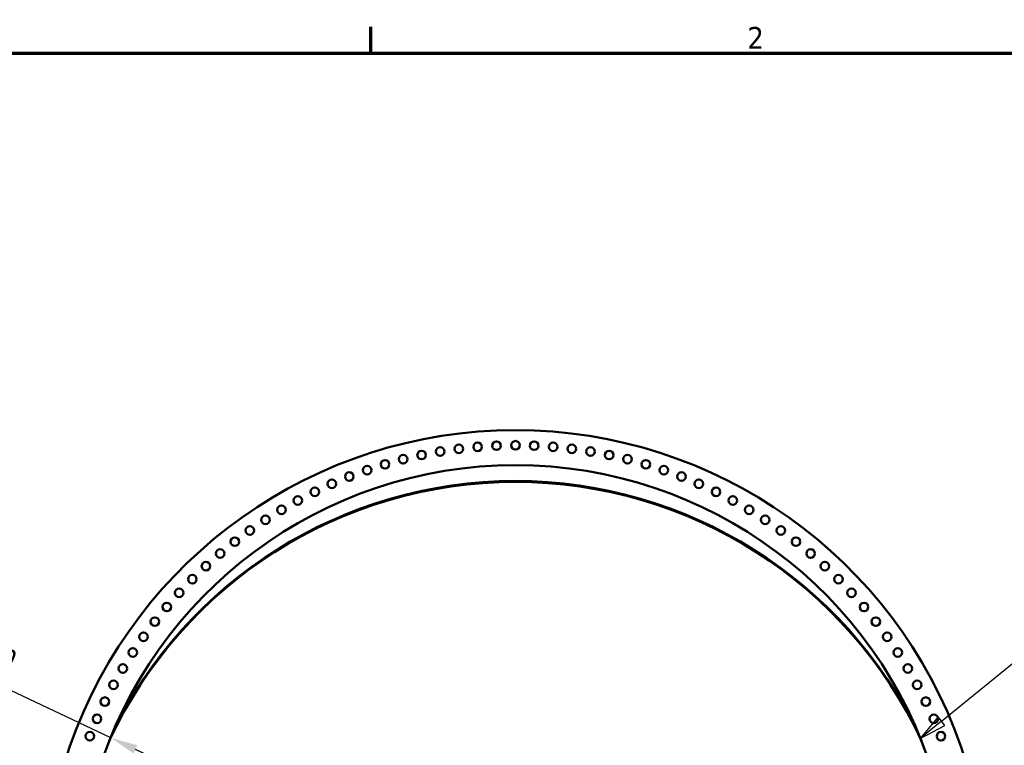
# Model space of a CAD drawing. Header units: millimetres. Extents: x 0 to 63075, y 0 to 44550.
# Tile 30 of 31: x 50152 to 56908, y 38304 to 43280. Entities that reach past the tile are written whole.
import ezdxf

# ---------------------------------------------------------------- set-up
doc = ezdxf.new("R2010")
doc.units = ezdxf.units.MM
doc.header["$LTSCALE"] = 75
for name, color, linetype, lineweight in [('Border (ISO)', 7, 'Continuous', 70), ('Dimension (ISO)', 7, 'Continuous', 25), ('Symbol (ISO)', 7, 'Continuous', 25), ('Visible (ISO)', 7, 'Continuous', 50)]:
    doc.layers.add(name, color=color, linetype=linetype, lineweight=lineweight)
doc.styles.add('Label Text (ISO)', font='tahoma.ttf')
doc.styles.add('Note Text (ISO)', font='tahoma.ttf')
doc.dimstyles.new('Default (ISO)', dxfattribs={"dimscale": 75, "dimtxt": 2, "dimasz": 2.5, "dimexe": 3.175, "dimexo": 0, "dimgap": 0.762, "dimtad": 1, "dimrnd": 1e-08, "dimtxsty": 'Note Text (ISO)', "dimcen": 0.09, "dimdle": 10, "dimclrd": 256, "dimclre": 256, "dimclrt": 256, "dimazin": 2, "dimtfac": 1, "dimtmove": 0, "dimatfit": 3, "dimfxl": 1, "dimtolj": 1, "dimtzin": 0, "dimlwd": -1, "dimlwe": -1, "dimarcsym": 0})

# ---------------------------------------------------------------- blocks, each defined once
blk = doc.blocks.new('Borders Default Border')
at = {"layer": 'Border (ISO)'}
blk.add_line((700.833, 574), (700.833, 576.4), dxfattribs=at)
at = {"layer": 'Border (ISO)', "flags": 128}
blk.add_lwpolyline([(20, 20), (20, 574), (821, 574), (821, 20), (20, 20)], dxfattribs=at)
at = {"layer": 'Border (ISO)', "insert": (735.269, 574.4), "char_height": 2, "attachment_point": 7, "style": 'Label Text (ISO)'}
blk.add_mtext('2', dxfattribs=at)
blk = doc.blocks.new('*D14')
at = {"layer": 'Defpoints', "color": 0, "transparency": 16777216}
for p in [(50776.9, 38355.5), (56329.6, 35725.8)]:
    blk.add_point(p, dxfattribs=at)
at = {"layer": 'Dimension (ISO)', "transparency": 16777216}
for p, q in [((50776.9, 38355.5), (44507.5, 41324.6)), ((56160.1, 35806.1), (50946.4, 38275.2))]:
    blk.add_line(p, q, dxfattribs=at)
for points in [[(50959.8, 38303.5), (50933, 38247), (50776.9, 38355.5)], [(56173.5, 35834.3), (56146.7, 35777.8), (56329.6, 35725.8)]]:
    blk.add_solid(points, dxfattribs=at)
at = {"layer": 'Dimension (ISO)', "transparency": 16777216, "insert": (44791.7, 41791.2), "char_height": 150, "attachment_point": 1, "rotation": 334.65815, "style": 'Note Text (ISO)'}
blk.add_mtext('\\A1;\\fTahoma|b0|i0;\\H149.0446;\\fAIGDT|b0|i0;\\H150.0000;n\\fTahoma|b0|i0;\\H150.0000;6145\\P\\fTahoma|b0|i0;\\H149.0446;Diameter difference between conical tower flanges is up to 2000mm', dxfattribs=at)
blk = doc.blocks.new('*D15')
at = {"layer": 'Defpoints', "color": 0, "transparency": 16777216}
for p in [(51655.8, 36871.7), (53553.2, 35989.5)]:
    blk.add_point(p, dxfattribs=at)
at = {"layer": 'Dimension (ISO)', "transparency": 16777216}
blk.add_line((44142.4, 40365.2), (51485.8, 36950.8), dxfattribs=at)
blk.add_solid([(51499, 36979.1), (51472.6, 36922.4), (51655.8, 36871.7)], dxfattribs=at)
at = {"layer": 'Dimension (ISO)', "transparency": 16777216, "insert": (44412.1, 40809.7), "char_height": 150, "attachment_point": 1, "rotation": 335.06299, "style": 'Note Text (ISO)'}
blk.add_mtext('\\A1; \\fTahoma|b0|i0;\\H150.0000;Ø4145\\P\\fTahoma|b0|i0;\\H150.0000;Diameter difference between conical tower flanges is up to 2000mm', dxfattribs=at)
blk = doc.blocks.new('Balloon2')
at = {"layer": 'Symbol (ISO)'}
for p, q in [((753.027, 512.927), (767.3, 524.545)), ((752.712, 513.314), (751.088, 511.348)), ((753.027, 512.927), (751.088, 511.348)), ((751.088, 511.348), (753.343, 512.539)), ((753.343, 512.539), (752.712, 513.314))]:
    blk.add_line(p, q, dxfattribs=at)
at = {"layer": 'Symbol (ISO)', "flags": 128}
blk.add_lwpolyline([(752.712, 513.314), (751.088, 511.348), (753.343, 512.539), (752.712, 513.314)], dxfattribs=at)
at = {"layer": 'Symbol (ISO)'}
blk.add_circle((769.624, 526.436), 3, dxfattribs=at)
blk.add_solid([(752.712, 513.314), (751.088, 511.348), (753.343, 512.539), (752.712, 513.314)], dxfattribs=at)
at = {"layer": 'Symbol (ISO)', "insert": (769.624, 526.457), "char_height": 2, "attachment_point": 5, "style": 'Label Text (ISO)'}
blk.add_mtext('5', dxfattribs=at)

msp = doc.modelspace()

# ---------------------------------------------------------------- linework, layer by layer
at = {"layer": 'Visible (ISO)'}
for centre in [(53037.3255, 40318.1641), (53165.5326, 40336.8435), (53294.4022, 40350.2087), (53423.7141, 40358.237), (53553.2472, 40360.9146), (53682.7803, 40358.237), (53812.0922, 40350.2087), (53940.9617, 40336.8435), (54069.1689, 40318.1641), (52783.7729, 40264.9997), (52909.9997, 40294.2026), (54196.4947, 40294.2026), (54322.7215, 40264.9997), (52535.4767, 40191.0788), (52658.8608, 40230.6056), (54447.6336, 40230.6056), (54571.0177, 40191.0788), (52413.8315, 40146.4869), (54692.6629, 40146.4869), (52176.5855, 40042.4211), (52294.1329, 40096.9061), (54812.3615, 40096.9061), (54929.9089, 40042.4211), (52061.3901, 39983.1251), (55045.1043, 39983.1251), (51948.7435, 39919.1192), (55157.7509, 39919.1192), (51838.8382, 39850.5129), (55267.6562, 39850.5129), (51731.8619, 39777.4234), (55374.6325, 39777.4234), (51627.9974, 39699.9755), (55478.4969, 39699.9755), (51527.4222, 39618.3016), (55579.0722, 39618.3016), (51430.3081, 39532.5412), (55676.1863, 39532.5412), (51336.821, 39442.8408), (55769.6734, 39442.8408), (51247.1206, 39349.3537), (55859.3738, 39349.3537), (51161.3602, 39252.2396), (55945.1342, 39252.2396), (51079.6863, 39151.6644), (56026.8081, 39151.6644), (51002.2384, 39047.7999), (56104.256, 39047.7999), (50929.1489, 38940.8236), (56177.3455, 38940.8236), (50860.5426, 38830.9183), (56245.9518, 38830.9183), (50796.5367, 38718.2717), (56309.9577, 38718.2717), (50737.2407, 38603.0763), (56369.2537, 38603.0763), (50682.7557, 38485.5289), (56423.7387, 38485.5289), (50633.1749, 38365.8303), (56473.3195, 38365.8303)]:
    msp.add_circle(centre, 29.5, dxfattribs=at)
for radius, start, end in [(3238.5, 308.66411659, 231.33588341), (2998.5, 303.6135548, 236.3864452)]:
    msp.add_arc((53553.2472, 37226.4146), radius, start, end, dxfattribs=at)
for centre, major_axis, start_param, end_param in [((53553.2472, 37040.644), (3072.5, 0), 0.434811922, 2.706780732), ((53553.2472, 37040.644), (-3072.5, 0), 3.576404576, 5.848373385), ((53553.2472, 37046.7076), (3072.5, 0), 0.448114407, 2.693478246)]:
    msp.add_ellipse(centre, major_axis=major_axis, ratio=0.998990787, start_param=start_param, end_param=end_param, dxfattribs=at)

# ---------------------------------------------------------------- block references
at = {"xscale": 75, "yscale": 75, "zscale": 75}
msp.add_blockref('Borders Default Border', (0, 0), dxfattribs=at)
at = {"layer": 'Symbol (ISO)', "xscale": 75, "yscale": 75, "zscale": 75}
msp.add_blockref('Balloon2', (0, 0), dxfattribs=at)

# ---------------------------------------------------------------- dimensions: what is measured, and where the dimension line sits
at = {"layer": 'Dimension (ISO)'}
dim = msp.add_diameter_dim_2p(p1=(56329.5669, 35725.8017), p2=(50776.9275, 38355.4864), text='\\fTahoma|b0|i0;\\H149.0446;\\fAIGDT|b0|i0;\\H150.0000;n\\fTahoma|b0|i0;\\H150.0000;6145\\P\\fTahoma|b0|i0;\\H149.0446;Diameter difference between conical tower flanges is up to 2000mm', dimstyle='Default (ISO)', override={"dimgap": 0.762, "dimdec": 2, "dimlfac": 1.000185, "dimtol": 0, "dimlim": 0, "dimtp": 0, "dimtm": 0, "dimtdec": 2, "dimatfit": 2, "dimtvp": -0.25}, dxfattribs=at)
dim.commit()
dim.dimension.update_dxf_attribs({"geometry": '*D14', "text_midpoint": (47341.0227, 39982.7029), "dimtype": 163})
dim = msp.add_radius_dim(center=(53553.2472, 35989.4574), mpoint=(51655.826, 36871.7009), text=' \\fTahoma|b0|i0;\\H150.0000;Ø4145\\P\\fTahoma|b0|i0;\\H150.0000;Diameter difference between conical tower flanges is up to 2000mm', dimstyle='Default (ISO)', override={"dimgap": 0.762, "dimdec": 2, "dimcen": 0, "dimtol": 0, "dimlim": 0, "dimtp": 0, "dimtm": 0, "dimtdec": 2, "dimtofl": 0, "dimtvp": -0.25}, dxfattribs=at)
dim.commit()
dim.dimension.update_dxf_attribs({"geometry": '*D15', "text_midpoint": (47003.203, 39035.0302), "dimtype": 164})

doc.saveas('drawing.dxf')
